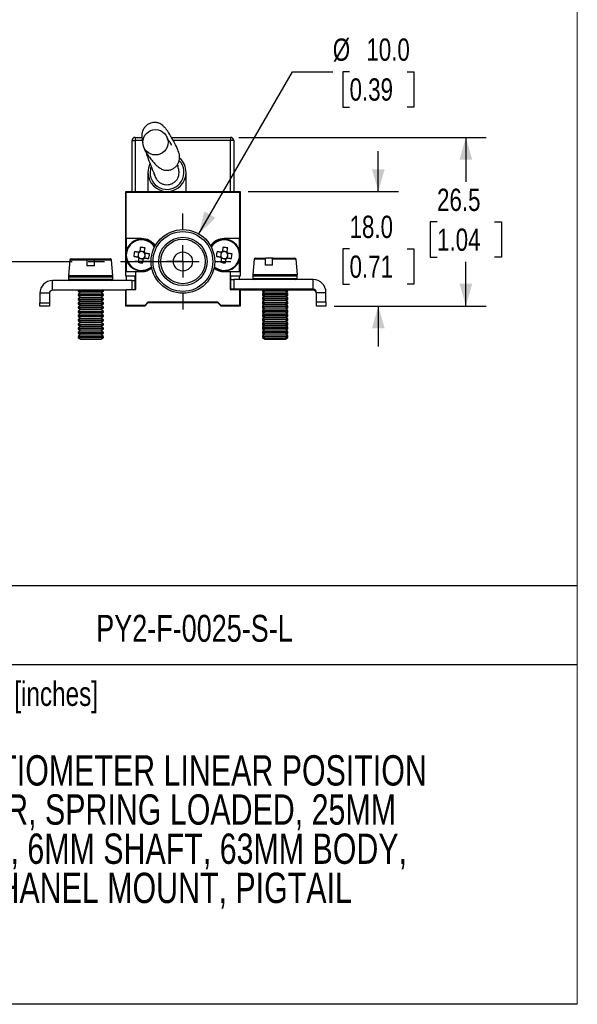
# Model space of a CAD drawing. Header units: millimetres. Extents: x 0 to 432, y 0 to 279.
# Tile 5 of 7: x 344 to 432, y 0 to 155. Entities that reach past the tile are written whole.
import ezdxf
from ezdxf.enums import TextEntityAlignment as Align

# ---------------------------------------------------------------- set-up
doc = ezdxf.new("R2010")
doc.units = ezdxf.units.MM
doc.linetypes.add('CENTERX2', pattern=[20.32, 12.7, -2.54, 2.54, -2.54])
doc.layers.add('CENTER', color=40, linetype='CENTERX2')
doc.layers.add('DIMENSIONS', color=140, linetype='Continuous', lineweight=25)
doc.layers.add('TEXT', color=140, linetype='Continuous', lineweight=25)
doc.styles.add('SLDTEXTSTYLE0', font='TXT', dxfattribs={"width": 0.75})
doc.dimstyles.new('SLDDIMSTYLE1', dxfattribs={"dimtxt": 3.5, "dimasz": 3.5, "dimexe": 0, "dimexo": 0.0625, "dimgap": 0.875, "dimtad": 0, "dimtih": 1, "dimtoh": 1, "dimdec": 1, "dimrnd": 1e-09, "dimzin": 12, "dimdsep": 46, "dimtxsty": 'SLDTEXTSTYLE0', "dimsah": 1, "dimcen": 0.09, "dimadec": 0, "dimazin": 3, "dimtfac": 1, "dimtdec": 1, "dimtofl": 0, "dimtmove": 0, "dimatfit": 3, "dimfxl": 0, "dimfrac": 2, "dimtolj": 1, "dimtzin": 12, "dimarcsym": 0})
doc.dimstyles.new('SLDDIMSTYLE4', dxfattribs={"dimtxt": 3.5, "dimasz": 3.5, "dimexe": 0, "dimexo": 0.0625, "dimgap": 0.875, "dimtad": 0, "dimtih": 1, "dimtoh": 1, "dimdec": 1, "dimrnd": 1e-09, "dimzin": 4, "dimdsep": 46, "dimtxsty": 'SLDTEXTSTYLE0', "dimsah": 1, "dimcen": 0, "dimadec": 0, "dimazin": 1, "dimtfac": 1, "dimtdec": 1, "dimtofl": 0, "dimtmove": 0, "dimatfit": 3, "dimfxl": 0, "dimfrac": 2, "dimtolj": 1, "dimtzin": 12, "dimarcsym": 0})
doc.dimstyles.new('SLDDIMSTYLE5', dxfattribs={"dimtxt": 3.5, "dimasz": 3.5, "dimexe": 0, "dimexo": 0.0625, "dimgap": 0.875, "dimtad": 0, "dimtih": 1, "dimtoh": 1, "dimdec": 1, "dimrnd": 1e-09, "dimzin": 4, "dimdsep": 46, "dimtxsty": 'SLDTEXTSTYLE0', "dimsah": 1, "dimcen": 0.09, "dimadec": 0, "dimazin": 1, "dimtfac": 1, "dimtdec": 1, "dimtmove": 0, "dimatfit": 0, "dimfxl": 0, "dimfrac": 2, "dimtolj": 1, "dimtzin": 12, "dimarcsym": 0})

# ---------------------------------------------------------------- blocks, each defined once
blk = doc.blocks.new('SW_NOTE_0')
at = {"layer": 'TEXT', "color": 0, "insert": (0, 4.91), "char_height": 3.81, "attachment_point": 1, "style": 'SLDTEXTSTYLE0'}
blk.add_mtext('Units: mm [inches]', dxfattribs=at)
blk = doc.blocks.new('SW_NOTE_0_1')
at = {"layer": 'TEXT', "color": 0, "insert": (0, 4.91), "char_height": 3.81, "attachment_point": 1, "style": 'SLDTEXTSTYLE0'}
blk.add_mtext('Scale: Full', dxfattribs=at)
blk = doc.blocks.new('Block1')
at = {"color": 140, "linetype": 'Continuous', "lineweight": 18}
blk.add_line((431.8, 0), (431.8, 65.76), dxfattribs=at)
at = {"layer": 'TEXT'}
for p, q in [((431.8, 65.76), (317.5, 65.76)), ((317.5, 0), (317.5, 65.76)), ((317.5, 53.39), (431.8, 53.39)), ((431.8, 0), (317.5, 0))]:
    blk.add_line(p, q, dxfattribs=at)
for name, p in [('SW_NOTE_0', (324.99, 45.8)), ('SW_NOTE_0_1', (324.99, 39.13))]:
    blk.add_blockref(name, p, dxfattribs=at)
at = {"layer": 'TEXT', "color": 140, "style": 'SLDTEXTSTYLE0', "width": 0.75}
for tag, height, p in [('AUTOATTR0', 4.23, (356.13, 55.71)), ('AUTOATTR1_0', 4.76, (324.27, 32.96)), ('AUTOATTR1_1', 4.76, (325.25, 26.81)), ('AUTOATTR1_2', 4.76, (323.01, 20.65)), ('AUTOATTR1_3', 4.76, (337.16, 14.49))]:
    blk.add_attdef(tag, text='', height=height, dxfattribs=at).set_placement(p, align=Align.BOTTOM_LEFT)
blk = doc.blocks.new('_D_11')
at = {"layer": 'DIMENSIONS'}
for p, q in [((372.27, 121.09), (386.99, 146.58)), ((386.99, 146.58), (393.34, 146.58)), ((395.98, 146.58), (394.91, 146.58)), ((394.91, 146.58), (394.91, 141.03)), ((405.03, 146.58), (406.1, 146.58)), ((406.1, 146.58), (406.1, 141.03)), ((394.91, 141.03), (395.98, 141.03)), ((406.1, 141.03), (405.03, 141.03))]:
    blk.add_line(p, q, dxfattribs=at)
blk.add_solid([(372.27, 121.09), (374.89, 123.62), (373.15, 124.62)], dxfattribs=at)
at = {"layer": 'DIMENSIONS', "char_height": 3.5, "attachment_point": 1, "style": 'SLDTEXTSTYLE0'}
for s, insert in [('%%c', (393.34, 151.81)), ('10.0', (398.62, 151.81)), ('0.39', (395.98, 145.54))]:
    blk.add_mtext(s, dxfattribs=dict(at, insert=insert))
blk = doc.blocks.new('_D_12')
at = {"layer": 'DIMENSIONS'}
for p, q in [((400.5, 127.76), (400.5, 134.11)), ((380.04, 127.76), (403.68, 127.76)), ((395.98, 118.73), (394.91, 118.73)), ((394.91, 118.73), (394.91, 113.18)), ((405.03, 118.73), (406.1, 118.73)), ((406.1, 118.73), (406.1, 113.18)), ((394.91, 113.18), (395.98, 113.18)), ((406.1, 113.18), (405.03, 113.18)), ((393.54, 109.76), (403.68, 109.76)), ((400.5, 109.76), (400.5, 103.41))]:
    blk.add_line(p, q, dxfattribs=at)
for points in [[(400.5, 127.76), (401.5, 131.26), (399.5, 131.26)], [(400.5, 109.76), (399.5, 106.26), (401.5, 106.26)]]:
    blk.add_solid(points, dxfattribs=at)
at = {"layer": 'DIMENSIONS', "char_height": 3.5, "attachment_point": 1, "style": 'SLDTEXTSTYLE0'}
for s, insert in [('18.0', (395.98, 123.95)), ('0.71', (395.98, 117.69))]:
    blk.add_mtext(s, dxfattribs=dict(at, insert=insert))
blk = doc.blocks.new('_D_13')
at = {"layer": 'DIMENSIONS'}
for p, q in [((378.54, 136.26), (417.44, 136.26)), ((414.27, 136.26), (414.27, 129.3)), ((409.74, 122.98), (408.68, 122.98)), ((408.68, 122.98), (408.68, 117.43)), ((418.8, 122.98), (419.86, 122.98)), ((419.86, 122.98), (419.86, 117.43)), ((408.68, 117.43), (409.74, 117.43)), ((414.27, 109.76), (414.27, 116.71)), ((419.86, 117.43), (418.8, 117.43)), ((393.54, 109.76), (417.44, 109.76))]:
    blk.add_line(p, q, dxfattribs=at)
for points in [[(414.27, 136.26), (413.27, 132.76), (415.27, 132.76)], [(414.27, 109.76), (415.27, 113.26), (413.27, 113.26)]]:
    blk.add_solid(points, dxfattribs=at)
at = {"layer": 'DIMENSIONS', "char_height": 3.5, "attachment_point": 1, "style": 'SLDTEXTSTYLE0'}
for s, insert in [('26.5', (409.74, 128.2)), ('1.04', (409.74, 121.94))]:
    blk.add_mtext(s, dxfattribs=dict(at, insert=insert))
blk = doc.blocks.new('SW_CENTERMARKSYMBOL_0')
at = {"layer": 'CENTER', "color": 0}
for p, q in [((0, 5.08), (0, 7.54)), ((0, 0), (0, 2.54)), ((-5.08, 0), (-7.54, 0)), ((0, 0), (-2.54, 0)), ((0, 0), (0, -2.54)), ((0, 0), (2.54, 0)), ((5.08, 0), (7.54, 0)), ((0, -5.08), (0, -7.54))]:
    blk.add_line(p, q, dxfattribs=at)

msp = doc.modelspace()

# ---------------------------------------------------------------- linework, layer by layer
at = {"color": 7, "linetype": 'Continuous', "lineweight": 18}
for p, q in [((431.8, 0), (431.8, 279.4)), ((0, 0), (431.8, 0))]:
    msp.add_line(p, q, dxfattribs=at)
for p, q in [((362.27, 136.26), (363.32, 136.26)), ((362.27, 136.26), (362.27, 135.76)), ((367.98, 136.26), (377.27, 136.26)), ((377.27, 136.26), (377.27, 135.76)), ((361.77, 127.76), (361.77, 135.76)), ((361.77, 135.76), (362.27, 135.76)), ((362.27, 135.76), (362.27, 127.76)), ((363.39, 135.76), (362.27, 135.76)), ((377.27, 135.76), (368.26, 135.76)), ((377.27, 127.76), (377.27, 135.76)), ((377.77, 135.76), (377.27, 135.76)), ((377.77, 135.76), (377.77, 127.76)), ((368.88, 131.94), (369.02, 131.73)), ((364.27, 130.76), (364.27, 127.76)), ((365.34, 130.23), (365.27, 130.76)), ((370.27, 127.76), (370.27, 130.76)), ((360.77, 114.46), (360.77, 127.76)), ((360.77, 127.76), (378.77, 127.76)), ((360.87, 120.36), (360.87, 127.66)), ((360.87, 127.66), (378.67, 127.66)), ((378.67, 127.66), (378.67, 120.36)), ((378.77, 127.76), (378.77, 114.46)), ((363.27, 120.36), (360.87, 120.36)), ((360.87, 120.36), (360.87, 118.46)), ((378.67, 120.36), (376.27, 120.36)), ((378.67, 118.46), (378.67, 120.36)), ((362.71, 117.78), (362.67, 117.47)), ((362.78, 118.21), (362.73, 117.9)), ((363.29, 118.31), (362.99, 118.36)), ((363.72, 118.25), (363.42, 118.29)), ((363.83, 117.74), (363.87, 118.04)), ((375.71, 117.78), (375.67, 117.47)), ((375.78, 118.21), (375.73, 117.9)), ((376.29, 118.31), (375.99, 118.36)), ((376.72, 118.25), (376.42, 118.29)), ((376.83, 117.74), (376.87, 118.04)), ((351.98, 116.98), (351.77, 114.56)), ((354.67, 116.98), (351.98, 116.98)), ((352.18, 117.16), (354.67, 117.16)), ((355.88, 116.98), (354.66, 116.98)), ((354.67, 117.16), (355.87, 117.16)), ((354.67, 116.98), (354.67, 116.06)), ((355.87, 117.16), (358.36, 117.16)), ((355.87, 116.06), (355.87, 116.98)), ((358.56, 116.98), (355.87, 116.98)), ((358.77, 114.56), (358.56, 116.98)), ((360.87, 117.06), (360.87, 115.16)), ((362.82, 117.27), (363.12, 117.22)), ((363.25, 117.2), (363.55, 117.16)), ((363.76, 117.31), (363.81, 117.61)), ((375.82, 117.27), (376.12, 117.22)), ((376.25, 117.2), (376.55, 117.16)), ((376.76, 117.31), (376.81, 117.61)), ((378.67, 115.16), (378.67, 117.06)), ((380.98, 117.12), (380.77, 114.7)), ((382.73, 117.12), (380.98, 117.12)), ((381.18, 117.3), (382.79, 117.3)), ((383.86, 116.2), (382.71, 116.2)), ((383.94, 117.3), (382.79, 117.3)), ((387.56, 117.12), (383.88, 117.12)), ((383.94, 117.3), (387.36, 117.3)), ((387.77, 114.7), (387.56, 117.12)), ((351.77, 114.56), (358.77, 114.56)), ((355.87, 116.06), (354.67, 116.06)), ((360.87, 115.16), (362.34, 115.16)), ((362.34, 112.36), (362.34, 115.16)), ((362.34, 115.16), (363.27, 115.16)), ((376.27, 115.16), (377.19, 115.16)), ((377.19, 115.16), (377.19, 112.36)), ((377.19, 115.16), (378.67, 115.16)), ((380.78, 114.7), (380.77, 114.56)), ((380.77, 114.7), (387.77, 114.7)), ((380.77, 114.56), (380.8, 114.56)), ((387.74, 114.56), (387.77, 114.56)), ((387.77, 114.56), (387.76, 114.7)), ((349.27, 112.26), (349.27, 113.76)), ((361.77, 113.76), (349.27, 113.76)), ((351.79, 114.36), (351.79, 113.96)), ((351.79, 114.36), (358.74, 114.36)), ((351.79, 113.96), (358.74, 113.96)), ((358.74, 113.96), (358.74, 114.36)), ((362.27, 114.46), (360.77, 114.46)), ((360.87, 114.46), (360.87, 113.76)), ((361.77, 113.76), (362.27, 113.76)), ((361.77, 112.36), (361.77, 113.76)), ((362.27, 112.36), (362.27, 114.46)), ((377.27, 114.46), (377.27, 112.36)), ((378.77, 114.46), (377.27, 114.46)), ((377.27, 113.9), (377.77, 113.9)), ((377.77, 113.9), (377.77, 112.4)), ((390.27, 113.9), (377.77, 113.9)), ((378.67, 113.9), (378.67, 114.46)), ((380.79, 114.5), (380.79, 114.1)), ((380.79, 114.5), (387.74, 114.5)), ((380.79, 114.1), (380.79, 113.96)), ((380.79, 114.1), (387.74, 114.1)), ((380.79, 113.96), (380.86, 113.96)), ((387.68, 113.96), (387.74, 113.96)), ((387.74, 114.1), (387.74, 114.5)), ((387.74, 113.96), (387.74, 114.1)), ((390.27, 112.4), (390.27, 113.9)), ((348.77, 111.76), (347.27, 111.76)), ((347.27, 111.76), (347.27, 110.26)), ((348.77, 111.76), (348.77, 110.26)), ((360.77, 112.26), (349.27, 112.26)), ((353.32, 112.26), (353.27, 112.22)), ((353.27, 112.22), (353.27, 112.11)), ((353.27, 112.22), (357.27, 112.22)), ((353.27, 112.11), (353.66, 111.84)), ((353.27, 112.11), (357.27, 112.11)), ((353.66, 111.84), (353.27, 111.56)), ((353.27, 111.56), (353.27, 111.45)), ((353.27, 111.56), (357.27, 111.56)), ((353.27, 111.45), (353.66, 111.17)), ((353.27, 111.45), (357.27, 111.45)), ((353.66, 111.84), (356.88, 111.84)), ((356.88, 111.84), (357.27, 112.11)), ((357.27, 111.56), (356.88, 111.84)), ((356.88, 111.17), (357.27, 111.45)), ((357.27, 112.22), (357.22, 112.26)), ((357.27, 112.11), (357.27, 112.22)), ((357.27, 111.45), (357.27, 111.56)), ((360.77, 109.76), (360.77, 112.26)), ((360.77, 112.26), (360.87, 112.26)), ((360.87, 109.86), (360.87, 112.36)), ((360.87, 112.36), (362.34, 112.36)), ((377.19, 112.36), (378.67, 112.36)), ((377.77, 112.4), (377.27, 112.4)), ((390.27, 112.4), (377.77, 112.4)), ((377.77, 112.4), (377.77, 112.36)), ((378.67, 112.36), (378.67, 109.86)), ((378.67, 112.26), (378.77, 112.26)), ((378.77, 112.26), (378.77, 109.76)), ((382.27, 112.26), (378.77, 112.26)), ((382.32, 112.4), (382.27, 112.37)), ((382.27, 112.37), (382.27, 112.25)), ((382.27, 112.37), (386.18, 112.37)), ((382.27, 112.25), (382.66, 111.98)), ((382.27, 112.25), (386.18, 112.25)), ((382.29, 112.24), (382.27, 112.22)), ((382.27, 112.22), (382.27, 112.11)), ((382.27, 112.22), (382.31, 112.22)), ((382.27, 112.11), (382.56, 111.91)), ((382.27, 112.11), (382.47, 112.11)), ((382.66, 111.98), (382.27, 111.71)), ((382.27, 111.71), (382.27, 111.59)), ((382.27, 111.71), (386.18, 111.71)), ((382.27, 111.59), (382.66, 111.32)), ((382.27, 111.59), (386.18, 111.59)), ((382.29, 111.58), (382.27, 111.56)), ((382.27, 111.56), (382.27, 111.45)), ((382.27, 111.56), (382.31, 111.56)), ((382.27, 111.45), (382.56, 111.25)), ((382.27, 111.45), (382.47, 111.45)), ((382.66, 111.98), (385.81, 111.98)), ((385.81, 111.98), (385.88, 111.98)), ((385.88, 111.98), (386.27, 112.25)), ((386.27, 111.71), (385.88, 111.98)), ((385.88, 111.32), (386.27, 111.59)), ((385.98, 111.91), (386.27, 112.11)), ((385.98, 111.25), (386.27, 111.45)), ((386.07, 112.11), (386.27, 112.11)), ((386.07, 111.45), (386.27, 111.45)), ((386.18, 112.37), (386.27, 112.37)), ((386.18, 112.25), (386.27, 112.25)), ((386.18, 111.71), (386.27, 111.71)), ((386.18, 111.59), (386.27, 111.59)), ((386.27, 112.37), (386.22, 112.4)), ((386.23, 112.22), (386.27, 112.22)), ((386.23, 111.56), (386.27, 111.56)), ((386.27, 112.22), (386.25, 112.24)), ((386.27, 111.56), (386.25, 111.58)), ((386.27, 112.25), (386.27, 112.37)), ((390.27, 112.26), (386.27, 112.26)), ((386.27, 112.11), (386.27, 112.22)), ((386.27, 111.59), (386.27, 111.71)), ((386.27, 111.45), (386.27, 111.56)), ((390.27, 112.26), (390.27, 112.4)), ((390.77, 111.9), (392.27, 111.9)), ((390.77, 110.4), (390.77, 111.9)), ((392.27, 110.4), (392.27, 111.9)), ((347.27, 110.26), (348.77, 110.26)), ((347.27, 109.76), (347.27, 110.26)), ((348.77, 110.26), (348.77, 109.76)), ((353.66, 111.17), (353.27, 110.9)), ((353.27, 110.9), (353.27, 110.79)), ((353.27, 110.9), (357.27, 110.9)), ((353.27, 110.79), (353.66, 110.51)), ((353.27, 110.79), (357.27, 110.79)), ((353.66, 110.51), (353.27, 110.24)), ((353.27, 110.24), (353.27, 110.12)), ((353.27, 110.24), (357.27, 110.24)), ((353.27, 110.12), (353.66, 109.85)), ((353.27, 110.12), (357.27, 110.12)), ((353.66, 111.17), (356.88, 111.17)), ((353.66, 110.51), (356.88, 110.51)), ((357.27, 110.9), (356.88, 111.17)), ((356.88, 110.51), (357.27, 110.79)), ((357.27, 110.24), (356.88, 110.51)), ((356.88, 109.85), (357.27, 110.12)), ((357.27, 110.79), (357.27, 110.9)), ((357.27, 110.12), (357.27, 110.24)), ((364.27, 110.36), (363.77, 109.86)), ((364.27, 110.26), (363.77, 109.76)), ((375.27, 110.36), (364.27, 110.36)), ((375.27, 110.26), (364.27, 110.26)), ((375.77, 109.86), (375.27, 110.36)), ((375.77, 109.76), (375.27, 110.26)), ((382.66, 111.32), (382.27, 111.04)), ((382.27, 111.04), (382.27, 110.93)), ((382.27, 111.04), (386.18, 111.04)), ((382.27, 110.93), (382.66, 110.66)), ((382.27, 110.93), (386.18, 110.93)), ((382.29, 110.91), (382.27, 110.9)), ((382.27, 110.9), (382.27, 110.79)), ((382.27, 110.9), (382.31, 110.9)), ((382.27, 110.79), (382.56, 110.58)), ((382.27, 110.79), (382.47, 110.79)), ((382.66, 110.66), (382.27, 110.38)), ((382.27, 110.38), (382.27, 110.27)), ((382.27, 110.38), (386.18, 110.38)), ((382.27, 110.27), (382.66, 109.99)), ((382.27, 110.27), (386.18, 110.27)), ((382.29, 110.25), (382.27, 110.24)), ((382.27, 110.24), (382.27, 110.12)), ((382.27, 110.24), (382.31, 110.24)), ((382.27, 110.12), (382.56, 109.92)), ((382.27, 110.12), (382.47, 110.12)), ((382.66, 109.99), (382.27, 109.72)), ((382.66, 111.32), (385.81, 111.32)), ((382.66, 110.66), (385.81, 110.66)), ((382.66, 109.99), (385.81, 109.99)), ((385.81, 111.32), (385.88, 111.32)), ((385.81, 110.66), (385.88, 110.66)), ((385.81, 109.99), (385.88, 109.99)), ((386.27, 111.04), (385.88, 111.32)), ((385.88, 110.66), (386.27, 110.93)), ((386.27, 110.38), (385.88, 110.66)), ((385.88, 109.99), (386.27, 110.27)), ((386.27, 109.72), (385.88, 109.99)), ((385.98, 110.58), (386.27, 110.79)), ((385.98, 109.92), (386.27, 110.12)), ((386.07, 110.79), (386.27, 110.79)), ((386.07, 110.12), (386.27, 110.12)), ((386.18, 111.04), (386.27, 111.04)), ((386.18, 110.93), (386.27, 110.93)), ((386.18, 110.38), (386.27, 110.38)), ((386.18, 110.27), (386.27, 110.27)), ((386.23, 110.9), (386.27, 110.9)), ((386.23, 110.24), (386.27, 110.24)), ((386.27, 110.9), (386.25, 110.91)), ((386.27, 110.24), (386.25, 110.25)), ((386.27, 110.93), (386.27, 111.04)), ((386.27, 110.79), (386.27, 110.9)), ((386.27, 110.27), (386.27, 110.38)), ((386.27, 110.12), (386.27, 110.24)), ((390.77, 110.4), (392.27, 110.4)), ((390.77, 109.9), (390.77, 110.4)), ((390.77, 109.76), (390.77, 109.9)), ((392.27, 110.4), (392.27, 109.9)), ((392.27, 109.9), (392.27, 109.76)), ((348.77, 109.76), (347.27, 109.76)), ((353.66, 109.85), (353.27, 109.58)), ((353.27, 109.58), (353.27, 109.46)), ((353.27, 109.58), (357.27, 109.58)), ((353.27, 109.46), (353.66, 109.19)), ((353.27, 109.46), (357.27, 109.46)), ((353.66, 109.19), (353.27, 108.92)), ((353.27, 108.92), (353.27, 108.8)), ((353.27, 108.92), (357.27, 108.92)), ((353.27, 108.8), (353.66, 108.53)), ((353.27, 108.8), (357.27, 108.8)), ((353.66, 108.53), (353.27, 108.25)), ((353.66, 109.85), (356.88, 109.85)), ((353.66, 109.19), (356.88, 109.19)), ((353.66, 108.53), (356.88, 108.53)), ((357.27, 109.58), (356.88, 109.85)), ((356.88, 109.19), (357.27, 109.46)), ((357.27, 108.92), (356.88, 109.19)), ((356.88, 108.53), (357.27, 108.8)), ((357.27, 108.25), (356.88, 108.53)), ((357.27, 109.46), (357.27, 109.58)), ((357.27, 108.8), (357.27, 108.92)), ((363.77, 109.76), (360.77, 109.76)), ((363.77, 109.86), (360.87, 109.86)), ((378.67, 109.86), (375.77, 109.86)), ((378.77, 109.76), (375.77, 109.76)), ((382.27, 109.72), (382.27, 109.61)), ((382.27, 109.72), (386.18, 109.72)), ((382.27, 109.61), (382.66, 109.33)), ((382.27, 109.61), (386.18, 109.61)), ((382.29, 109.59), (382.27, 109.58)), ((382.27, 109.58), (382.27, 109.46)), ((382.27, 109.58), (382.31, 109.58)), ((382.27, 109.46), (382.56, 109.26)), ((382.27, 109.46), (382.47, 109.46)), ((382.66, 109.33), (382.27, 109.06)), ((382.27, 109.06), (382.27, 108.94)), ((382.27, 109.06), (386.18, 109.06)), ((382.27, 108.94), (382.66, 108.67)), ((382.27, 108.94), (386.18, 108.94)), ((382.29, 108.93), (382.27, 108.92)), ((382.27, 108.92), (382.27, 108.8)), ((382.27, 108.92), (382.31, 108.92)), ((382.27, 108.8), (382.56, 108.6)), ((382.27, 108.8), (382.47, 108.8)), ((382.66, 108.67), (382.27, 108.4)), ((382.27, 108.4), (382.27, 108.28)), ((382.27, 108.4), (386.18, 108.4)), ((382.66, 109.33), (385.81, 109.33)), ((382.66, 108.67), (385.81, 108.67)), ((385.81, 109.33), (385.88, 109.33)), ((385.81, 108.67), (385.88, 108.67)), ((385.88, 109.33), (386.27, 109.61)), ((386.27, 109.06), (385.88, 109.33)), ((385.88, 108.67), (386.27, 108.94)), ((386.27, 108.4), (385.88, 108.67)), ((385.98, 109.26), (386.27, 109.46)), ((385.98, 108.6), (386.27, 108.8)), ((386.07, 109.46), (386.27, 109.46)), ((386.07, 108.8), (386.27, 108.8)), ((386.18, 109.72), (386.27, 109.72)), ((386.18, 109.61), (386.27, 109.61)), ((386.18, 109.06), (386.27, 109.06)), ((386.18, 108.94), (386.27, 108.94)), ((386.18, 108.4), (386.27, 108.4)), ((386.23, 109.58), (386.27, 109.58)), ((386.23, 108.92), (386.27, 108.92)), ((386.27, 109.58), (386.25, 109.59)), ((386.27, 108.92), (386.25, 108.93)), ((386.27, 109.61), (386.27, 109.72)), ((386.27, 109.46), (386.27, 109.58)), ((386.27, 108.94), (386.27, 109.06)), ((386.27, 108.8), (386.27, 108.92)), ((386.27, 108.28), (386.27, 108.4)), ((392.27, 109.76), (390.77, 109.76)), ((353.27, 108.25), (353.27, 108.14)), ((353.27, 108.25), (357.27, 108.25)), ((353.27, 108.14), (353.66, 107.87)), ((353.27, 108.14), (357.27, 108.14)), ((353.66, 107.87), (353.27, 107.59)), ((353.27, 107.59), (353.27, 107.48)), ((353.27, 107.59), (357.27, 107.59)), ((353.27, 107.48), (353.66, 107.2)), ((353.27, 107.48), (357.27, 107.48)), ((353.66, 107.2), (353.27, 106.93)), ((353.27, 106.93), (353.27, 106.82)), ((353.27, 106.93), (357.27, 106.93)), ((353.27, 106.82), (353.66, 106.54)), ((353.27, 106.82), (357.27, 106.82)), ((353.66, 107.87), (356.88, 107.87)), ((353.66, 107.2), (356.88, 107.2)), ((356.88, 107.87), (357.27, 108.14)), ((357.27, 107.59), (356.88, 107.87)), ((356.88, 107.2), (357.27, 107.48)), ((357.27, 106.93), (356.88, 107.2)), ((356.88, 106.54), (357.27, 106.82)), ((357.27, 108.14), (357.27, 108.25)), ((357.27, 107.48), (357.27, 107.59)), ((357.27, 106.82), (357.27, 106.93)), ((382.27, 108.28), (382.66, 108.01)), ((382.27, 108.28), (386.18, 108.28)), ((382.29, 108.27), (382.27, 108.25)), ((382.27, 108.25), (382.27, 108.14)), ((382.27, 108.25), (382.31, 108.25)), ((382.27, 108.14), (382.56, 107.94)), ((382.27, 108.14), (382.47, 108.14)), ((382.66, 108.01), (382.27, 107.74)), ((382.27, 107.74), (382.27, 107.62)), ((382.27, 107.74), (386.18, 107.74)), ((382.27, 107.62), (382.66, 107.35)), ((382.27, 107.62), (386.18, 107.62)), ((382.29, 107.61), (382.27, 107.59)), ((382.27, 107.59), (382.27, 107.48)), ((382.27, 107.59), (382.31, 107.59)), ((382.27, 107.48), (382.56, 107.28)), ((382.27, 107.48), (382.47, 107.48)), ((382.66, 107.35), (382.27, 107.07)), ((382.27, 107.07), (382.27, 106.96)), ((382.27, 107.07), (386.18, 107.07)), ((382.27, 106.96), (382.66, 106.69)), ((382.27, 106.96), (386.18, 106.96)), ((382.29, 106.95), (382.27, 106.93)), ((382.27, 106.93), (382.27, 106.82)), ((382.27, 106.93), (382.31, 106.93)), ((382.27, 106.82), (382.56, 106.61)), ((382.27, 106.82), (382.47, 106.82)), ((382.66, 108.01), (385.81, 108.01)), ((382.66, 107.35), (385.81, 107.35)), ((385.81, 108.01), (385.88, 108.01)), ((385.81, 107.35), (385.88, 107.35)), ((385.88, 108.01), (386.27, 108.28)), ((386.27, 107.74), (385.88, 108.01)), ((385.88, 107.35), (386.27, 107.62)), ((386.27, 107.07), (385.88, 107.35)), ((385.88, 106.69), (386.27, 106.96)), ((385.98, 107.94), (386.27, 108.14)), ((385.98, 107.28), (386.27, 107.48)), ((385.98, 106.61), (386.27, 106.82)), ((386.07, 108.14), (386.27, 108.14)), ((386.07, 107.48), (386.27, 107.48)), ((386.07, 106.82), (386.27, 106.82)), ((386.18, 108.28), (386.27, 108.28)), ((386.18, 107.74), (386.27, 107.74)), ((386.18, 107.62), (386.27, 107.62)), ((386.18, 107.07), (386.27, 107.07)), ((386.18, 106.96), (386.27, 106.96)), ((386.23, 108.25), (386.27, 108.25)), ((386.23, 107.59), (386.27, 107.59)), ((386.23, 106.93), (386.27, 106.93)), ((386.27, 108.25), (386.25, 108.27)), ((386.27, 107.59), (386.25, 107.61)), ((386.27, 106.93), (386.25, 106.95)), ((386.27, 108.14), (386.27, 108.25)), ((386.27, 107.62), (386.27, 107.74)), ((386.27, 107.48), (386.27, 107.59)), ((386.27, 106.96), (386.27, 107.07)), ((386.27, 106.82), (386.27, 106.93)), ((353.66, 106.54), (353.27, 106.27)), ((353.27, 106.27), (353.27, 106.15)), ((353.27, 106.27), (357.27, 106.27)), ((353.27, 106.15), (353.66, 105.88)), ((353.27, 106.15), (357.27, 106.15)), ((353.66, 105.88), (353.27, 105.61)), ((353.27, 105.61), (353.27, 105.49)), ((353.27, 105.61), (357.27, 105.61)), ((353.27, 105.49), (353.66, 105.22)), ((353.27, 105.49), (357.27, 105.49)), ((353.66, 106.54), (356.88, 106.54)), ((353.66, 105.88), (356.88, 105.88)), ((357.27, 106.27), (356.88, 106.54)), ((356.88, 105.88), (357.27, 106.15)), ((357.27, 105.61), (356.88, 105.88)), ((356.88, 105.22), (357.27, 105.49)), ((357.27, 106.15), (357.27, 106.27)), ((357.27, 105.49), (357.27, 105.61)), ((382.66, 106.69), (382.27, 106.41)), ((382.27, 106.41), (382.27, 106.3)), ((382.27, 106.41), (386.18, 106.41)), ((382.27, 106.3), (382.66, 106.02)), ((382.27, 106.3), (386.18, 106.3)), ((382.29, 106.28), (382.27, 106.27)), ((382.27, 106.27), (382.27, 106.15)), ((382.27, 106.27), (382.31, 106.27)), ((382.27, 106.15), (382.56, 105.95)), ((382.27, 106.15), (382.47, 106.15)), ((382.66, 106.02), (382.27, 105.75)), ((382.27, 105.75), (382.27, 105.64)), ((382.27, 105.75), (386.18, 105.75)), ((382.27, 105.64), (382.66, 105.36)), ((382.27, 105.64), (386.18, 105.64)), ((382.29, 105.62), (382.27, 105.61)), ((382.27, 105.61), (382.27, 105.49)), ((382.27, 105.61), (382.31, 105.61)), ((382.27, 105.49), (382.56, 105.29)), ((382.27, 105.49), (382.47, 105.49)), ((382.66, 105.36), (382.27, 105.09)), ((382.66, 106.69), (385.81, 106.69)), ((382.66, 106.02), (385.81, 106.02)), ((382.66, 105.36), (385.81, 105.36)), ((385.81, 106.69), (385.88, 106.69)), ((385.81, 106.02), (385.88, 106.02)), ((385.81, 105.36), (385.88, 105.36)), ((386.27, 106.41), (385.88, 106.69)), ((385.88, 106.02), (386.27, 106.3)), ((386.27, 105.75), (385.88, 106.02)), ((385.88, 105.36), (386.27, 105.64)), ((386.27, 105.09), (385.88, 105.36)), ((385.98, 105.95), (386.27, 106.15)), ((385.98, 105.29), (386.27, 105.49)), ((386.07, 106.15), (386.27, 106.15)), ((386.07, 105.49), (386.27, 105.49)), ((386.18, 106.41), (386.27, 106.41)), ((386.18, 106.3), (386.27, 106.3)), ((386.18, 105.75), (386.27, 105.75)), ((386.18, 105.64), (386.27, 105.64)), ((386.23, 106.27), (386.27, 106.27)), ((386.23, 105.61), (386.27, 105.61)), ((386.27, 106.27), (386.25, 106.28)), ((386.27, 105.61), (386.25, 105.62)), ((386.27, 106.3), (386.27, 106.41)), ((386.27, 106.15), (386.27, 106.27)), ((386.27, 105.64), (386.27, 105.75)), ((386.27, 105.49), (386.27, 105.61)), ((353.66, 105.22), (353.27, 104.95)), ((353.27, 104.95), (353.27, 104.83)), ((353.27, 104.95), (357.27, 104.95)), ((353.27, 104.83), (353.66, 104.56)), ((353.27, 104.83), (357.27, 104.83)), ((353.66, 105.22), (356.88, 105.22)), ((353.66, 104.56), (356.88, 104.56)), ((357.27, 104.95), (356.88, 105.22)), ((356.88, 104.56), (357.27, 104.83)), ((357.27, 104.83), (357.27, 104.95)), ((382.27, 105.09), (382.27, 104.97)), ((382.27, 105.09), (386.18, 105.09)), ((382.27, 104.97), (382.66, 104.7)), ((382.27, 104.97), (386.18, 104.97)), ((382.29, 104.96), (382.27, 104.95)), ((382.27, 104.95), (382.27, 104.83)), ((382.27, 104.95), (382.31, 104.95)), ((382.27, 104.83), (382.66, 104.56)), ((382.27, 104.83), (382.47, 104.83)), ((382.66, 104.7), (385.81, 104.7)), ((382.66, 104.56), (385.88, 104.56)), ((385.81, 104.7), (385.88, 104.7)), ((385.88, 104.7), (386.27, 104.97)), ((385.88, 104.56), (386.27, 104.83)), ((386.07, 104.83), (386.27, 104.83)), ((386.18, 105.09), (386.27, 105.09)), ((386.18, 104.97), (386.27, 104.97)), ((386.23, 104.95), (386.27, 104.95)), ((386.27, 104.95), (386.25, 104.96)), ((386.27, 104.97), (386.27, 105.09)), ((386.27, 104.83), (386.27, 104.95))]:
    msp.add_line(p, q)
at = {"flags": 128}
for points in [[(364.76, 131.66), (364.67, 131.37), (364.6, 130.76)], [(362.79, 118.2), (362.7, 118.22), (362.62, 118.23), (362.54, 118.24), (362.46, 118.25), (362.38, 118.27), (362.3, 118.28), (362.22, 118.29), (362.14, 118.3)], [(362.91, 118.19), (362.91, 118.19), (362.8, 118.2), (362.79, 118.2)], [(362.98, 118.35), (362.98, 118.34), (362.97, 118.23), (362.97, 118.22)], [(363.08, 119), (363.07, 118.92), (363.06, 118.84), (363.04, 118.76), (363.03, 118.68), (363.02, 118.6), (363.01, 118.51), (363, 118.43), (362.98, 118.35)], [(363.7, 118.11), (363.7, 118.12), (363.71, 118.23), (363.72, 118.24)], [(363.72, 118.24), (363.73, 118.32), (363.74, 118.41), (363.75, 118.49), (363.76, 118.57), (363.78, 118.65), (363.79, 118.73), (363.8, 118.81), (363.81, 118.89)], [(363.86, 118.04), (363.85, 118.05), (363.74, 118.06), (363.73, 118.06)], [(364.51, 117.95), (364.43, 117.96), (364.35, 117.97), (364.27, 117.98), (364.19, 118), (364.11, 118.01), (364.03, 118.02), (363.94, 118.03), (363.86, 118.04)], [(375.79, 118.2), (375.7, 118.22), (375.62, 118.23), (375.54, 118.24), (375.46, 118.25), (375.38, 118.27), (375.3, 118.28), (375.22, 118.29), (375.14, 118.3)], [(375.91, 118.19), (375.91, 118.19), (375.8, 118.2), (375.79, 118.2)], [(375.98, 118.35), (375.98, 118.34), (375.97, 118.23), (375.97, 118.22)], [(376.08, 119), (376.07, 118.92), (376.06, 118.84), (376.04, 118.76), (376.03, 118.68), (376.02, 118.6), (376.01, 118.51), (376, 118.43), (375.98, 118.35)], [(376.7, 118.11), (376.7, 118.12), (376.71, 118.23), (376.72, 118.24)], [(376.72, 118.24), (376.73, 118.32), (376.74, 118.41), (376.75, 118.49), (376.76, 118.57), (376.78, 118.65), (376.79, 118.73), (376.8, 118.81), (376.81, 118.89)], [(376.86, 118.04), (376.85, 118.05), (376.74, 118.06), (376.73, 118.06)], [(377.51, 117.95), (377.43, 117.96), (377.35, 117.97), (377.27, 117.98), (377.19, 118), (377.11, 118.01), (377.03, 118.02), (376.94, 118.03), (376.86, 118.04)], [(362.03, 117.57), (362.11, 117.56), (362.19, 117.55), (362.27, 117.53), (362.35, 117.52), (362.43, 117.51), (362.51, 117.5), (362.6, 117.48), (362.68, 117.47)], [(362.68, 117.47), (362.69, 117.47), (362.8, 117.45), (362.8, 117.45)], [(362.82, 117.28), (362.81, 117.19), (362.8, 117.11), (362.79, 117.03), (362.77, 116.95), (362.76, 116.87), (362.75, 116.79), (362.74, 116.71), (362.73, 116.63)], [(362.84, 117.4), (362.84, 117.4), (362.83, 117.29), (362.82, 117.28)], [(363.46, 116.52), (363.47, 116.6), (363.48, 116.68), (363.49, 116.76), (363.51, 116.84), (363.52, 116.92), (363.53, 117), (363.54, 117.08), (363.56, 117.17)], [(363.56, 117.17), (363.56, 117.18), (363.57, 117.29), (363.57, 117.29)], [(363.63, 117.33), (363.63, 117.33), (363.74, 117.31), (363.75, 117.31)], [(363.75, 117.31), (363.83, 117.3), (363.92, 117.29), (364, 117.28), (364.08, 117.26), (364.16, 117.25), (364.24, 117.24), (364.32, 117.23), (364.4, 117.22)], [(375.03, 117.57), (375.11, 117.56), (375.19, 117.55), (375.27, 117.53), (375.35, 117.52), (375.43, 117.51), (375.51, 117.5), (375.6, 117.48), (375.68, 117.47)], [(375.68, 117.47), (375.69, 117.47), (375.8, 117.45), (375.8, 117.45)], [(375.82, 117.28), (375.81, 117.19), (375.8, 117.11), (375.79, 117.03), (375.77, 116.95), (375.76, 116.87), (375.75, 116.79), (375.74, 116.71), (375.73, 116.63)], [(375.84, 117.4), (375.84, 117.4), (375.83, 117.29), (375.82, 117.28)], [(376.46, 116.52), (376.47, 116.6), (376.48, 116.68), (376.49, 116.76), (376.51, 116.84), (376.52, 116.92), (376.53, 117), (376.54, 117.08), (376.56, 117.17)], [(376.56, 117.17), (376.56, 117.18), (376.57, 117.29), (376.57, 117.29)], [(376.63, 117.33), (376.63, 117.33), (376.74, 117.31), (376.75, 117.31)], [(376.75, 117.31), (376.83, 117.3), (376.92, 117.29), (377, 117.28), (377.08, 117.26), (377.16, 117.25), (377.24, 117.24), (377.32, 117.23), (377.4, 117.22)], [(382.73, 117.12), (382.72, 116.72), (382.71, 116.2)], [(383.86, 116.2), (383.87, 116.72), (383.88, 117.12)], [(380.79, 113.96), (380.8, 113.92), (380.8, 113.9)], [(387.74, 113.9), (387.74, 113.92), (387.74, 113.96)]]:
    msp.add_lwpolyline(points, dxfattribs=at)
for centre, radius in [((365.45, 135.49), 1.99), ((369.77, 116.76), 5), ((369.77, 116.76), 4.7), ((369.77, 116.76), 3.8), ((369.77, 116.76), 3.5), ((369.77, 116.76), 1.5)]:
    msp.add_circle(centre, radius)
for centre, radius, start, end in [((362.27, 135.76), 0.5, 90, 180), ((377.27, 135.76), 0.5, 0, 90), ((367.27, 130.76), 3, 153.6596, 180), ((367.27, 130.76), 2.67, 180, 43.5337), ((367.27, 130.76), 3, 0, 48.7122), ((367.27, 130.76), 3, 180, 0), ((363.27, 117.76), 2.5, 33.0878, 309.4198), ((363.27, 117.76), 2.4, 31.7982, 310.7095), ((363.27, 117.76), 2.6, 34.2553, 90), ((376.27, 117.76), 2.6, 90, 145.7447), ((376.27, 117.76), 2.5, 351.511, 146.9122), ((376.27, 117.76), 2.4, 351.511, 148.2018), ((370.82, 116.63), 8.84, 169.1114, 173.9105), ((363.27, 117.76), 0.556, 164.7449, 178.277), ((363.27, 117.76), 0.556, 178.277, 213.2292), ((363.27, 117.76), 0.556, 129.7928, 164.7449), ((363.27, 117.76), 0.657, 115.7806, 137.2413), ((363.27, 117.76), 0.556, 123.2292, 129.7928), ((363.27, 117.76), 0.556, 88.277, 123.2292), ((362.14, 110.21), 8.84, 79.1114, 83.9106), ((363.27, 117.76), 0.556, 74.7449, 88.277), ((363.27, 117.76), 0.556, 39.7928, 74.7449), ((363.27, 117.76), 0.556, 33.2292, 39.7928), ((363.27, 117.76), 0.657, 25.7806, 47.2413), ((363.27, 117.76), 0.556, 358.277, 33.2292), ((363.27, 117.76), 0.556, 344.7449, 358.277), ((355.72, 118.88), 8.84, 349.1114, 353.9106), ((383.82, 116.63), 8.84, 169.1115, 173.9104), ((376.27, 117.76), 0.556, 164.7449, 178.277), ((376.27, 117.76), 0.556, 178.277, 213.2292), ((376.27, 117.76), 0.556, 129.7928, 164.7449), ((376.27, 117.76), 0.657, 115.7806, 137.2413), ((376.27, 117.76), 0.556, 123.2292, 129.7928), ((376.27, 117.76), 0.556, 88.277, 123.2292), ((375.14, 110.21), 8.84, 79.1114, 83.9106), ((376.27, 117.76), 0.556, 74.7449, 88.277), ((376.27, 117.76), 0.556, 39.7928, 74.7449), ((376.27, 117.76), 0.556, 33.2292, 39.7928), ((376.27, 117.76), 0.657, 25.7806, 47.2413), ((376.27, 117.76), 0.556, 358.277, 33.2292), ((376.27, 117.76), 0.556, 344.7449, 358.277), ((368.72, 118.88), 8.84, 349.1115, 353.9104), ((352.18, 116.96), 0.2, 90, 175), ((358.36, 116.96), 0.2, 5, 90), ((363.27, 117.76), 0.657, 205.7806, 227.2413), ((364.4, 125.31), 8.84, 259.1114, 263.9105), ((363.27, 117.76), 0.556, 213.2292, 219.7928), ((363.27, 117.76), 0.556, 219.7928, 254.7449), ((363.27, 117.76), 0.556, 254.7449, 268.277), ((363.27, 117.76), 0.556, 268.277, 303.2292), ((363.27, 117.76), 0.657, 295.7806, 317.2413), ((363.27, 117.76), 0.556, 303.2292, 309.7928), ((363.27, 117.76), 0.556, 309.7928, 344.7449), ((376.27, 117.76), 2.5, 230.5802, 351.511), ((376.27, 117.76), 2.4, 229.2905, 351.511), ((376.27, 117.76), 0.657, 205.7806, 227.2413), ((377.4, 125.31), 8.84, 259.1115, 263.9104), ((376.27, 117.76), 0.556, 213.2292, 219.7928), ((376.27, 117.76), 0.556, 219.7928, 254.7449), ((376.27, 117.76), 0.556, 254.7449, 268.277), ((376.27, 117.76), 0.556, 268.277, 303.2292), ((376.27, 117.76), 0.657, 295.7806, 317.2413), ((376.27, 117.76), 0.556, 303.2292, 309.7928), ((376.27, 117.76), 0.556, 309.7928, 344.7449), ((381.18, 117.1), 0.2, 90, 175), ((387.36, 117.1), 0.2, 5, 90), ((351.99, 114.36), 0.2, 90, 180), ((358.54, 114.36), 0.2, 0, 90), ((363.27, 117.76), 2.6, 270, 308.2524), ((376.27, 117.76), 2.6, 231.7476, 270), ((380.99, 114.5), 0.2, 90, 180), ((387.54, 114.5), 0.2, 0, 90), ((349.27, 111.76), 2, 90, 180), ((351.99, 113.96), 0.2, 180, 270), ((358.54, 113.96), 0.2, 270, 0), ((380.99, 114.1), 0.2, 180, 270), ((387.54, 114.1), 0.2, 270, 0), ((390.27, 111.9), 2, 0, 90), ((349.27, 111.76), 0.5, 90, 180), ((390.27, 111.9), 0.5, 0, 90), ((390.27, 111.76), 0.5, 0, 90)]:
    msp.add_arc(centre, radius, start, end)
for centre, major_axis, start_param, end_param in [((363.2, 117.77), (0.483, -0.072), 3.005647, 3.277538), ((363.28, 117.83), (0.072, 0.483), 6.14724, 6.419131), ((363.34, 117.75), (0.483, -0.072), 6.14724, 6.419131), ((376.2, 117.77), (0.483, -0.072), 3.005647, 3.277538), ((376.28, 117.83), (0.072, 0.483), 6.14724, 6.419131), ((376.34, 117.75), (0.483, -0.072), 6.14724, 6.419131), ((363.26, 117.69), (0.072, 0.483), 3.005647, 3.277538), ((376.26, 117.69), (0.072, 0.483), 3.005647, 3.277538)]:
    msp.add_ellipse(centre, major_axis=major_axis, ratio=0.990116, start_param=start_param, end_param=end_param)
for points, knots in [([(363.58, 134.75), (363.64, 134.59), (363.75, 134.28), (364.11, 133.67), (364.59, 133.01), (365.07, 132.4), (365.51, 131.93), (365.93, 131.58), (366.25, 131.37), (366.54, 131.22), (366.76, 131.14), (367.06, 131.09), (367.37, 131.09), (367.76, 131.14), (368.2, 131.31), (368.61, 131.6), (368.94, 131.99), (369.16, 132.44), (369.28, 133.01), (369.23, 133.56), (368.98, 134.34), (368.54, 135.25), (368.13, 136), (367.76, 136.66), (367.31, 137.33), (366.93, 137.8), (366.61, 138.13), (366.32, 138.35), (366.05, 138.48), (365.8, 138.55), (365.55, 138.6), (365.23, 138.61), (364.84, 138.56), (364.39, 138.4), (363.94, 138.1), (363.58, 137.64), (363.36, 137.11), (363.29, 136.58), (363.32, 136.17), (363.38, 135.78), (363.45, 135.52), (363.48, 135.39)], [0, 0, 0, 0, 0.067837, 0.1390032, 0.2063001, 0.2643101, 0.3109809, 0.3413714, 0.3663473, 0.3863557, 0.4078055, 0.4172303, 0.427821, 0.4408163, 0.4564777, 0.4732852, 0.4907341, 0.5080026, 0.5247165, 0.558071, 0.5950532, 0.6382509, 0.6698395, 0.7024495, 0.732571, 0.7531887, 0.7728702, 0.791454, 0.8073853, 0.8143275, 0.8207574, 0.8328214, 0.8447252, 0.8595597, 0.8785535, 0.901575, 0.9231296, 0.9409245, 0.9599976, 0.9799493, 1, 1, 1, 1]), ([(367.99, 135.04), (367.99, 135.07), (367.99, 135.15), (367.75, 135.47), (367.44, 135.9), (367.25, 136.23), (367.29, 136.22), (367.3, 136.22)], [0, 0, 0, 0, 0.129969, 0.317533, 0.540843, 0.777977, 1, 1, 1, 1]), ([(363.9, 134.06), (364, 133.78), (364.24, 133.08), (364.63, 132.05), (365.04, 130.98), (365.3, 130.34), (365.44, 130.01), (365.57, 129.75), (365.75, 129.5), (365.94, 129.31), (366.16, 129.13), (366.5, 128.94), (366.97, 128.82), (367.46, 128.82), (367.93, 128.93), (368.3, 129.11), (368.58, 129.32), (368.77, 129.53), (368.93, 129.76), (369.09, 130.1), (369.19, 130.61), (369.13, 131.19), (369, 131.71), (368.92, 131.96), (368.91, 131.99)], [0, 0, 0, 0, 0.092178, 0.23643, 0.34913, 0.456961, 0.502027, 0.537274, 0.566139, 0.579381, 0.592396, 0.619136, 0.648459, 0.678448, 0.705807, 0.735139, 0.751524, 0.768338, 0.785844, 0.804551, 0.84749, 0.92075, 0.991976, 1, 1, 1, 1]), ([(354.67, 117.16), (354.67, 117.16), (354.67, 117.15), (354.67, 117.12), (354.67, 117.08), (354.67, 117.03), (354.67, 116.99), (354.67, 116.98)], [0, 0, 0, 0, 0.207698, 0.441048, 0.590936, 0.814316, 1, 1, 1, 1]), ([(355.87, 116.98), (355.87, 116.98), (355.87, 117.01), (355.87, 117.05), (355.87, 117.1), (355.87, 117.13), (355.87, 117.16), (355.87, 117.16), (355.87, 117.16)], [0, 0, 0, 0, 0.055356, 0.276621, 0.409358, 0.638178, 0.866855, 1, 1, 1, 1]), ([(382.79, 117.3), (382.79, 117.3), (382.78, 117.3), (382.76, 117.27), (382.75, 117.23), (382.74, 117.18), (382.74, 117.14), (382.73, 117.12)], [0, 0, 0, 0, 0.207692, 0.441052, 0.590932, 0.814324, 1, 1, 1, 1]), ([(383.88, 117.12), (383.88, 117.12), (383.88, 117.15), (383.89, 117.19), (383.9, 117.24), (383.91, 117.28), (383.93, 117.3), (383.94, 117.3), (383.94, 117.3)], [0, 0, 0, 0, 0.055356, 0.276623, 0.409355, 0.638164, 0.866863, 1, 1, 1, 1])]:
    msp.add_open_spline(points, degree=3, knots=knots)
at = {"layer": 'CENTER'}
msp.add_line((55.16, 116.76), (369.77, 116.76), dxfattribs=at)

# ---------------------------------------------------------------- block references
at = {"color": 7, "linetype": 'Continuous'}
ref = msp.add_blockref('Block1', (0, 0), dxfattribs=at)
ref.add_attrib('AUTOATTR0', 'PY2-F-0025-S-L', dxfattribs={"layer": 'TEXT', "height": 4.2333, "style": 'SLDTEXTSTYLE0', "width": 0.75}).set_placement((356.13, 55.71), align=Align.BOTTOM_LEFT)
ref.add_attrib('AUTOATTR1_0', 'POTENTIOMETER LINEAR POSITION ', dxfattribs={"layer": 'TEXT', "height": 4.7625, "style": 'SLDTEXTSTYLE0', "width": 0.75}).set_placement((324.27, 32.96), align=Align.BOTTOM_LEFT)
ref.add_attrib('AUTOATTR1_1', 'SENSOR, SPRING LOADED, 25MM ', dxfattribs={"layer": 'TEXT', "height": 4.7625, "style": 'SLDTEXTSTYLE0', "width": 0.75}).set_placement((325.25, 26.81), align=Align.BOTTOM_LEFT)
ref.add_attrib('AUTOATTR1_2', 'STROKE, 6MM SHAFT, 63MM BODY, ', dxfattribs={"layer": 'TEXT', "height": 4.7625, "style": 'SLDTEXTSTYLE0', "width": 0.75}).set_placement((323.01, 20.65), align=Align.BOTTOM_LEFT)
ref.add_attrib('AUTOATTR1_3', 'CHANEL MOUNT, PIGTAIL', dxfattribs={"layer": 'TEXT', "height": 4.7625, "style": 'SLDTEXTSTYLE0', "width": 0.75}).set_placement((337.16, 14.49), align=Align.BOTTOM_LEFT)
at = {"layer": 'CENTER'}
msp.add_blockref('SW_CENTERMARKSYMBOL_0', (369.77, 116.76), dxfattribs=at)

# ---------------------------------------------------------------- dimensions: what is measured, and where the dimension line sits
at = {"layer": 'DIMENSIONS'}
dim = msp.add_diameter_dim_2p(p1=(367.27, 112.43), p2=(372.27, 121.09), dimstyle='SLDDIMSTYLE4', dxfattribs=at)
dim.commit()
dim.dimension.update_dxf_attribs({"geometry": '_D_11', "text_midpoint": (400.5, 146.58), "dimtype": 163})
for base, p2, dimstyle, picture, middle in [((414.27, 136.26), (377.27, 136.26), 'SLDDIMSTYLE1', '_D_13', (414.27, 123.01)), ((400.5, 127.76), (378.77, 127.76), 'SLDDIMSTYLE5', '_D_12', (400.5, 118.76))]:
    dim = msp.add_linear_dim(base=base, p1=(392.27, 109.76), p2=p2, angle=90, dimstyle=dimstyle, dxfattribs=at)
    dim.commit()
    dim.dimension.update_dxf_attribs({"geometry": picture, "text_midpoint": middle, "dimtype": 160})

doc.saveas('drawing.dxf')
